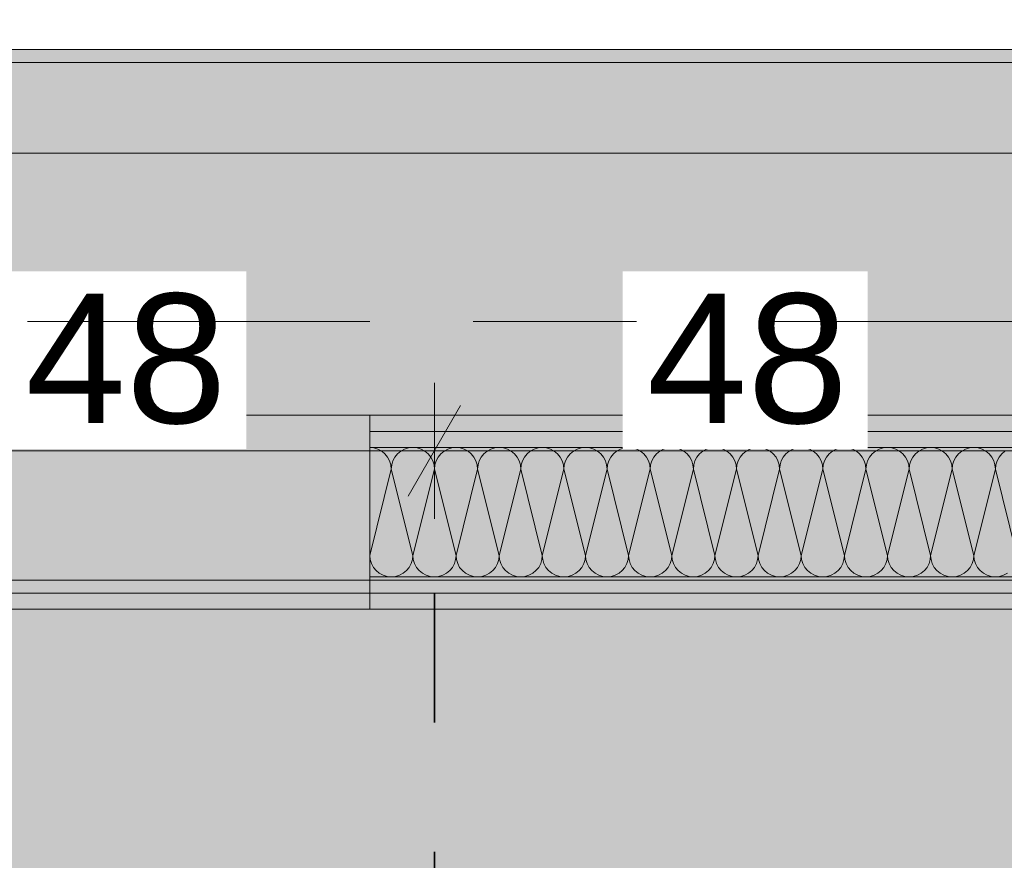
# Model space of a CAD drawing. Header units: metres. Extents: x -3.6 to 85.2, y -11 to 16.8.
# Tile 43 of 256: x 2.43 to 3.19, y 7.883 to 8.533. Entities that reach past the tile are written whole.
import ezdxf

# ---------------------------------------------------------------- set-up
doc = ezdxf.new("R2010")
doc.units = ezdxf.units.M
doc.header["$MEASUREMENT"] = 0
for name, pattern in [('Achse', [0.2, 0.1, -0.05, 0, -0.05]), ('Punktlinie weit', [0.06, 0.01, -0.05]), ('Strichlinie doppelt', [0.546806, 0.264583, -0.105833, 0.070556, -0.105833]), ('Wipeout_Contour', [1, 0, -1])]:
    doc.linetypes.add(name, pattern=pattern)
for name, color, linetype in [('154 - Bemaßung_ Beschriftung.Ausbau - Deckenspiegel', 7, 'Continuous'), ('451 - Universal.Achsen Raster', 7, 'Continuous'), ('608 - Struktur.Träger', 7, 'Continuous'), ('Neubau_606 - Struktur.Wand Innen Ausbau', 7, 'Continuous'), ('Neubau_651 - Abdeckung.Decke abgehängt_ bekleidet', 7, 'Continuous'), ('Neubau_653 - Abdeckung.TB Verkofferung', 7, 'Continuous')]:
    doc.layers.add(name, color=color, linetype=linetype)
doc.styles.add('ERSTELLTER_STIL_2', font='txt')
doc.dimstyles.new('ERSTELLTER_STIL__1', dxfattribs={"dimtxt": 0.1, "dimasz": 0.0532, "dimexe": 0.18, "dimexo": 0.0625, "dimgap": 0, "dimtad": 1, "dimtih": 1, "dimtoh": 1, "dimzin": 0, "dimdsep": 46, "dimtxsty": 'ERSTELLTER_STIL_2', "dimblk": 'ARROWHEAD_2', "dimblk1": 'ARROWHEAD_2', "dimblk2": 'ARROWHEAD_2', "dimcen": 0.09, "dimse1": 1, "dimse2": 1, "dimclrd": 7, "dimclre": 7, "dimclrt": 7, "dimazin": 0, "dimtfac": 1, "dimtdec": 4, "dimtmove": 0, "dimatfit": 3, "dimfxl": 1, "dimtolj": 1, "dimtzin": 0, "dimarcsym": 0})
pattern_1 = [(45, (0, 0), (-0.01767767, 0.01767767), [0, -0.025])]

# ---------------------------------------------------------------- blocks, each defined once
blk = doc.blocks.new('*X34')
at = {"layer": 'Neubau_606 - Struktur.Wand Innen Ausbau', "color": 7, "linetype": 'Continuous', "lineweight": 5}
for p, q in [((2.7, 8.20248), (2.69999, 8.20248)), ((2.70325, 8.20216), (2.7, 8.20248)), ((2.70638, 8.20121), (2.70325, 8.20216)), ((2.70926, 8.19967), (2.70638, 8.20121)), ((2.71179, 8.1976), (2.70926, 8.19967)), ((2.72407, 8.19967), (2.72155, 8.1976)), ((2.72696, 8.20121), (2.72407, 8.19967)), ((2.73008, 8.20216), (2.72696, 8.20121)), ((2.73333, 8.20248), (2.73008, 8.20216)), ((2.73658, 8.20216), (2.73333, 8.20248)), ((2.73971, 8.20121), (2.73658, 8.20216)), ((2.74259, 8.19967), (2.73971, 8.20121)), ((2.74512, 8.1976), (2.74259, 8.19967)), ((2.75741, 8.19967), (2.75488, 8.1976)), ((2.76029, 8.20121), (2.75741, 8.19967)), ((2.76342, 8.20216), (2.76029, 8.20121)), ((2.76667, 8.20248), (2.76342, 8.20216)), ((2.76992, 8.20216), (2.76667, 8.20248)), ((2.77304, 8.20121), (2.76992, 8.20216)), ((2.77593, 8.19967), (2.77304, 8.20121)), ((2.77845, 8.1976), (2.77593, 8.19967)), ((2.79074, 8.19967), (2.78821, 8.1976)), ((2.79362, 8.20121), (2.79074, 8.19967)), ((2.79675, 8.20216), (2.79362, 8.20121)), ((2.8, 8.20248), (2.79675, 8.20216)), ((2.80325, 8.20216), (2.8, 8.20248)), ((2.80638, 8.20121), (2.80325, 8.20216)), ((2.80926, 8.19967), (2.80638, 8.20121)), ((2.81179, 8.1976), (2.80926, 8.19967)), ((2.82407, 8.19967), (2.82155, 8.1976)), ((2.82696, 8.20121), (2.82407, 8.19967)), ((2.83008, 8.20216), (2.82696, 8.20121)), ((2.83333, 8.20248), (2.83008, 8.20216)), ((2.83658, 8.20216), (2.83333, 8.20248)), ((2.83971, 8.20121), (2.83658, 8.20216)), ((2.84259, 8.19967), (2.83971, 8.20121)), ((2.84512, 8.1976), (2.84259, 8.19967)), ((2.85741, 8.19967), (2.85488, 8.1976)), ((2.86029, 8.20121), (2.85741, 8.19967)), ((2.86342, 8.20216), (2.86029, 8.20121)), ((2.86667, 8.20248), (2.86342, 8.20216)), ((2.86992, 8.20216), (2.86667, 8.20248)), ((2.87304, 8.20121), (2.86992, 8.20216)), ((2.87593, 8.19967), (2.87304, 8.20121)), ((2.87845, 8.1976), (2.87593, 8.19967)), ((2.89074, 8.19967), (2.88821, 8.1976)), ((2.89362, 8.20121), (2.89074, 8.19967)), ((2.89675, 8.20216), (2.89362, 8.20121)), ((2.9, 8.20248), (2.89675, 8.20216)), ((2.90325, 8.20216), (2.9, 8.20248)), ((2.90638, 8.20121), (2.90325, 8.20216)), ((2.90926, 8.19967), (2.90638, 8.20121)), ((2.91179, 8.1976), (2.90926, 8.19967)), ((2.92407, 8.19967), (2.92155, 8.1976)), ((2.92696, 8.20121), (2.92407, 8.19967)), ((2.93008, 8.20216), (2.92696, 8.20121)), ((2.93333, 8.20248), (2.93008, 8.20216)), ((2.93658, 8.20216), (2.93333, 8.20248)), ((2.93971, 8.20121), (2.93658, 8.20216)), ((2.94259, 8.19967), (2.93971, 8.20121)), ((2.94512, 8.1976), (2.94259, 8.19967)), ((2.95741, 8.19967), (2.95488, 8.1976)), ((2.96029, 8.20121), (2.95741, 8.19967)), ((2.96342, 8.20216), (2.96029, 8.20121)), ((2.96667, 8.20248), (2.96342, 8.20216)), ((2.96992, 8.20216), (2.96667, 8.20248)), ((2.97304, 8.20121), (2.96992, 8.20216)), ((2.97593, 8.19967), (2.97304, 8.20121)), ((2.97845, 8.1976), (2.97593, 8.19967)), ((2.99074, 8.19967), (2.98821, 8.1976)), ((2.99362, 8.20121), (2.99074, 8.19967)), ((2.99675, 8.20216), (2.99362, 8.20121)), ((3, 8.20248), (2.99675, 8.20216)), ((3.00325, 8.20216), (3, 8.20248)), ((3.00638, 8.20121), (3.00325, 8.20216)), ((3.00926, 8.19967), (3.00638, 8.20121)), ((3.01179, 8.1976), (3.00926, 8.19967)), ((3.02407, 8.19967), (3.02155, 8.1976)), ((3.02696, 8.20121), (3.02407, 8.19967)), ((3.03008, 8.20216), (3.02696, 8.20121)), ((3.03333, 8.20248), (3.03008, 8.20216)), ((3.03658, 8.20216), (3.03333, 8.20248)), ((3.03971, 8.20121), (3.03658, 8.20216)), ((3.04259, 8.19967), (3.03971, 8.20121)), ((3.04512, 8.1976), (3.04259, 8.19967)), ((3.05741, 8.19967), (3.05488, 8.1976)), ((3.06029, 8.20121), (3.05741, 8.19967)), ((3.06342, 8.20216), (3.06029, 8.20121)), ((3.06667, 8.20248), (3.06342, 8.20216)), ((3.06992, 8.20216), (3.06667, 8.20248)), ((3.07304, 8.20121), (3.06992, 8.20216)), ((3.07593, 8.19967), (3.07304, 8.20121)), ((3.07845, 8.1976), (3.07593, 8.19967)), ((3.09074, 8.19967), (3.08821, 8.1976)), ((3.09362, 8.20121), (3.09074, 8.19967)), ((3.09675, 8.20216), (3.09362, 8.20121)), ((3.1, 8.20248), (3.09675, 8.20216)), ((3.10325, 8.20216), (3.1, 8.20248)), ((3.10638, 8.20121), (3.10325, 8.20216)), ((3.10926, 8.19967), (3.10638, 8.20121)), ((3.11179, 8.1976), (3.10926, 8.19967)), ((3.12407, 8.19967), (3.12155, 8.1976)), ((3.12696, 8.20121), (3.12407, 8.19967)), ((3.13008, 8.20216), (3.12696, 8.20121)), ((3.13333, 8.20248), (3.13008, 8.20216)), ((3.13658, 8.20216), (3.13333, 8.20248)), ((3.13971, 8.20121), (3.13658, 8.20216)), ((3.14259, 8.19967), (3.13971, 8.20121)), ((3.14512, 8.1976), (3.14259, 8.19967)), ((3.15741, 8.19967), (3.15488, 8.1976)), ((3.16029, 8.20121), (3.15741, 8.19967)), ((3.16342, 8.20216), (3.16029, 8.20121)), ((3.16667, 8.20248), (3.16342, 8.20216)), ((3.16992, 8.20216), (3.16667, 8.20248)), ((3.17304, 8.20121), (3.16992, 8.20216)), ((3.17593, 8.19967), (3.17304, 8.20121)), ((3.17845, 8.1976), (3.17593, 8.19967)), ((3.19074, 8.19967), (3.18821, 8.1976)), ((2.71386, 8.19508), (2.71179, 8.1976)), ((2.7154, 8.19219), (2.71386, 8.19508)), ((2.71635, 8.18907), (2.7154, 8.19219)), ((2.71794, 8.19219), (2.71699, 8.18907)), ((2.71948, 8.19508), (2.71794, 8.19219)), ((2.72155, 8.1976), (2.71948, 8.19508)), ((2.74719, 8.19508), (2.74512, 8.1976)), ((2.74873, 8.19219), (2.74719, 8.19508)), ((2.74968, 8.18907), (2.74873, 8.19219)), ((2.75127, 8.19219), (2.75032, 8.18907)), ((2.75281, 8.19508), (2.75127, 8.19219)), ((2.75488, 8.1976), (2.75281, 8.19508)), ((2.78052, 8.19508), (2.77845, 8.1976)), ((2.78206, 8.19219), (2.78052, 8.19508)), ((2.78301, 8.18907), (2.78206, 8.19219)), ((2.7846, 8.19219), (2.78365, 8.18907)), ((2.78614, 8.19508), (2.7846, 8.19219)), ((2.78821, 8.1976), (2.78614, 8.19508)), ((2.81386, 8.19508), (2.81179, 8.1976)), ((2.8154, 8.19219), (2.81386, 8.19508)), ((2.81635, 8.18907), (2.8154, 8.19219)), ((2.81794, 8.19219), (2.81699, 8.18907)), ((2.81948, 8.19508), (2.81794, 8.19219)), ((2.82155, 8.1976), (2.81948, 8.19508)), ((2.84719, 8.19508), (2.84512, 8.1976)), ((2.84873, 8.19219), (2.84719, 8.19508)), ((2.84968, 8.18907), (2.84873, 8.19219)), ((2.85127, 8.19219), (2.85032, 8.18907)), ((2.85281, 8.19508), (2.85127, 8.19219)), ((2.85488, 8.1976), (2.85281, 8.19508)), ((2.88052, 8.19508), (2.87845, 8.1976)), ((2.88206, 8.19219), (2.88052, 8.19508)), ((2.88301, 8.18907), (2.88206, 8.19219)), ((2.8846, 8.19219), (2.88365, 8.18907)), ((2.88614, 8.19508), (2.8846, 8.19219)), ((2.88821, 8.1976), (2.88614, 8.19508)), ((2.91386, 8.19508), (2.91179, 8.1976)), ((2.9154, 8.19219), (2.91386, 8.19508)), ((2.91635, 8.18907), (2.9154, 8.19219)), ((2.91794, 8.19219), (2.91699, 8.18907)), ((2.91948, 8.19508), (2.91794, 8.19219)), ((2.92155, 8.1976), (2.91948, 8.19508)), ((2.94719, 8.19508), (2.94512, 8.1976)), ((2.94873, 8.19219), (2.94719, 8.19508)), ((2.94968, 8.18907), (2.94873, 8.19219)), ((2.95127, 8.19219), (2.95032, 8.18907)), ((2.95281, 8.19508), (2.95127, 8.19219)), ((2.95488, 8.1976), (2.95281, 8.19508)), ((2.98052, 8.19508), (2.97845, 8.1976)), ((2.98206, 8.19219), (2.98052, 8.19508)), ((2.98301, 8.18907), (2.98206, 8.19219)), ((2.9846, 8.19219), (2.98365, 8.18907)), ((2.98614, 8.19508), (2.9846, 8.19219)), ((2.98821, 8.1976), (2.98614, 8.19508)), ((3.01386, 8.19508), (3.01179, 8.1976)), ((3.0154, 8.19219), (3.01386, 8.19508)), ((3.01635, 8.18907), (3.0154, 8.19219)), ((3.01794, 8.19219), (3.01699, 8.18907)), ((3.01948, 8.19508), (3.01794, 8.19219)), ((3.02155, 8.1976), (3.01948, 8.19508)), ((3.04719, 8.19508), (3.04512, 8.1976)), ((3.04873, 8.19219), (3.04719, 8.19508)), ((3.04968, 8.18907), (3.04873, 8.19219)), ((3.05127, 8.19219), (3.05032, 8.18907)), ((3.05281, 8.19508), (3.05127, 8.19219)), ((3.05488, 8.1976), (3.05281, 8.19508)), ((3.08052, 8.19508), (3.07845, 8.1976)), ((3.08206, 8.19219), (3.08052, 8.19508)), ((3.08301, 8.18907), (3.08206, 8.19219)), ((3.0846, 8.19219), (3.08365, 8.18907)), ((3.08614, 8.19508), (3.0846, 8.19219)), ((3.08821, 8.1976), (3.08614, 8.19508)), ((3.11386, 8.19508), (3.11179, 8.1976)), ((3.1154, 8.19219), (3.11386, 8.19508)), ((3.11635, 8.18907), (3.1154, 8.19219)), ((3.11794, 8.19219), (3.11699, 8.18907)), ((3.11948, 8.19508), (3.11794, 8.19219)), ((3.12155, 8.1976), (3.11948, 8.19508)), ((3.14719, 8.19508), (3.14512, 8.1976)), ((3.14873, 8.19219), (3.14719, 8.19508)), ((3.14968, 8.18907), (3.14873, 8.19219)), ((3.15127, 8.19219), (3.15032, 8.18907)), ((3.15281, 8.19508), (3.15127, 8.19219)), ((3.15488, 8.1976), (3.15281, 8.19508)), ((3.18052, 8.19508), (3.17845, 8.1976)), ((3.18206, 8.19219), (3.18052, 8.19508)), ((3.18301, 8.18907), (3.18206, 8.19219)), ((3.1846, 8.19219), (3.18365, 8.18907)), ((3.18614, 8.19508), (3.1846, 8.19219)), ((3.18821, 8.1976), (3.18614, 8.19508)), ((2.7, 8.11915), (2.71667, 8.18582)), ((2.71667, 8.18582), (2.71635, 8.18907)), ((2.71699, 8.18907), (2.71667, 8.18582)), ((2.73333, 8.11915), (2.71667, 8.18582)), ((2.73333, 8.11915), (2.75, 8.18582)), ((2.75, 8.18582), (2.74968, 8.18907)), ((2.75032, 8.18907), (2.75, 8.18582)), ((2.76667, 8.11915), (2.75, 8.18582)), ((2.76667, 8.11915), (2.78333, 8.18582)), ((2.78333, 8.18582), (2.78301, 8.18907)), ((2.78365, 8.18907), (2.78333, 8.18582)), ((2.8, 8.11915), (2.78333, 8.18582)), ((2.8, 8.11915), (2.81667, 8.18582)), ((2.81667, 8.18582), (2.81635, 8.18907)), ((2.81699, 8.18907), (2.81667, 8.18582)), ((2.83333, 8.11915), (2.81667, 8.18582)), ((2.83333, 8.11915), (2.85, 8.18582)), ((2.85, 8.18582), (2.84968, 8.18907)), ((2.85032, 8.18907), (2.85, 8.18582)), ((2.86667, 8.11915), (2.85, 8.18582)), ((2.86667, 8.11915), (2.88333, 8.18582)), ((2.88333, 8.18582), (2.88301, 8.18907)), ((2.88365, 8.18907), (2.88333, 8.18582)), ((2.9, 8.11915), (2.88333, 8.18582)), ((2.9, 8.11915), (2.91667, 8.18582)), ((2.91667, 8.18582), (2.91635, 8.18907)), ((2.91699, 8.18907), (2.91667, 8.18582)), ((2.93333, 8.11915), (2.91667, 8.18582)), ((2.93333, 8.11915), (2.95, 8.18582)), ((2.95, 8.18582), (2.94968, 8.18907)), ((2.95032, 8.18907), (2.95, 8.18582)), ((2.96667, 8.11915), (2.95, 8.18582)), ((2.96667, 8.11915), (2.98333, 8.18582)), ((2.98333, 8.18582), (2.98301, 8.18907)), ((2.98365, 8.18907), (2.98333, 8.18582)), ((3, 8.11915), (2.98333, 8.18582)), ((3, 8.11915), (3.01667, 8.18582)), ((3.01667, 8.18582), (3.01635, 8.18907)), ((3.01699, 8.18907), (3.01667, 8.18582)), ((3.03333, 8.11915), (3.01667, 8.18582)), ((3.03333, 8.11915), (3.05, 8.18582)), ((3.05, 8.18582), (3.04968, 8.18907)), ((3.05032, 8.18907), (3.05, 8.18582)), ((3.06667, 8.11915), (3.05, 8.18582)), ((3.06667, 8.11915), (3.08333, 8.18582)), ((3.08333, 8.18582), (3.08301, 8.18907)), ((3.08365, 8.18907), (3.08333, 8.18582)), ((3.1, 8.11915), (3.08333, 8.18582)), ((3.1, 8.11915), (3.11667, 8.18582)), ((3.11667, 8.18582), (3.11635, 8.18907)), ((3.11699, 8.18907), (3.11667, 8.18582)), ((3.13333, 8.11915), (3.11667, 8.18582)), ((3.13333, 8.11915), (3.15, 8.18582)), ((3.15, 8.18582), (3.14968, 8.18907)), ((3.15032, 8.18907), (3.15, 8.18582)), ((3.16667, 8.11915), (3.15, 8.18582)), ((3.16667, 8.11915), (3.18333, 8.18582)), ((3.18333, 8.18582), (3.18301, 8.18907)), ((3.18365, 8.18907), (3.18333, 8.18582)), ((3.2, 8.11915), (3.18333, 8.18582)), ((2.7, 8.11915), (2.69999, 8.11919)), ((2.69999, 8.11904), (2.7, 8.11915)), ((2.7, 8.11915), (2.70032, 8.1159)), ((2.73301, 8.1159), (2.73333, 8.11915)), ((2.73333, 8.11915), (2.73365, 8.1159)), ((2.76635, 8.1159), (2.76667, 8.11915)), ((2.76667, 8.11915), (2.76699, 8.1159)), ((2.79968, 8.1159), (2.8, 8.11915)), ((2.8, 8.11915), (2.80032, 8.1159)), ((2.83301, 8.1159), (2.83333, 8.11915)), ((2.83333, 8.11915), (2.83365, 8.1159)), ((2.86635, 8.1159), (2.86667, 8.11915)), ((2.86667, 8.11915), (2.86699, 8.1159)), ((2.89968, 8.1159), (2.9, 8.11915)), ((2.9, 8.11915), (2.90032, 8.1159)), ((2.93301, 8.1159), (2.93333, 8.11915)), ((2.93333, 8.11915), (2.93365, 8.1159)), ((2.96635, 8.1159), (2.96667, 8.11915)), ((2.96667, 8.11915), (2.96699, 8.1159)), ((2.99968, 8.1159), (3, 8.11915)), ((3, 8.11915), (3.00032, 8.1159)), ((3.03301, 8.1159), (3.03333, 8.11915)), ((3.03333, 8.11915), (3.03365, 8.1159)), ((3.06635, 8.1159), (3.06667, 8.11915)), ((3.06667, 8.11915), (3.06699, 8.1159)), ((3.09968, 8.1159), (3.1, 8.11915)), ((3.1, 8.11915), (3.10032, 8.1159)), ((3.13301, 8.1159), (3.13333, 8.11915)), ((3.13333, 8.11915), (3.13365, 8.1159)), ((3.16635, 8.1159), (3.16667, 8.11915)), ((3.16667, 8.11915), (3.16699, 8.1159)), ((2.70032, 8.1159), (2.70127, 8.11277)), ((2.70127, 8.11277), (2.70281, 8.10989)), ((2.70281, 8.10989), (2.70488, 8.10736)), ((2.72845, 8.10736), (2.73052, 8.10989)), ((2.73052, 8.10989), (2.73206, 8.11277)), ((2.73206, 8.11277), (2.73301, 8.1159)), ((2.73365, 8.1159), (2.7346, 8.11277)), ((2.7346, 8.11277), (2.73614, 8.10989)), ((2.73614, 8.10989), (2.73821, 8.10736)), ((2.76179, 8.10736), (2.76386, 8.10989)), ((2.76386, 8.10989), (2.7654, 8.11277)), ((2.7654, 8.11277), (2.76635, 8.1159)), ((2.76699, 8.1159), (2.76794, 8.11277)), ((2.76794, 8.11277), (2.76948, 8.10989)), ((2.76948, 8.10989), (2.77155, 8.10736)), ((2.79512, 8.10736), (2.79719, 8.10989)), ((2.79719, 8.10989), (2.79873, 8.11277)), ((2.79873, 8.11277), (2.79968, 8.1159)), ((2.80032, 8.1159), (2.80127, 8.11277)), ((2.80127, 8.11277), (2.80281, 8.10989)), ((2.80281, 8.10989), (2.80488, 8.10736)), ((2.82845, 8.10736), (2.83052, 8.10989)), ((2.83052, 8.10989), (2.83206, 8.11277)), ((2.83206, 8.11277), (2.83301, 8.1159)), ((2.83365, 8.1159), (2.8346, 8.11277)), ((2.8346, 8.11277), (2.83614, 8.10989)), ((2.83614, 8.10989), (2.83821, 8.10736)), ((2.86179, 8.10736), (2.86386, 8.10989)), ((2.86386, 8.10989), (2.8654, 8.11277)), ((2.8654, 8.11277), (2.86635, 8.1159)), ((2.86699, 8.1159), (2.86794, 8.11277)), ((2.86794, 8.11277), (2.86948, 8.10989)), ((2.86948, 8.10989), (2.87155, 8.10736)), ((2.89512, 8.10736), (2.89719, 8.10989)), ((2.89719, 8.10989), (2.89873, 8.11277)), ((2.89873, 8.11277), (2.89968, 8.1159)), ((2.90032, 8.1159), (2.90127, 8.11277)), ((2.90127, 8.11277), (2.90281, 8.10989)), ((2.90281, 8.10989), (2.90488, 8.10736)), ((2.92845, 8.10736), (2.93052, 8.10989)), ((2.93052, 8.10989), (2.93206, 8.11277)), ((2.93206, 8.11277), (2.93301, 8.1159)), ((2.93365, 8.1159), (2.9346, 8.11277)), ((2.9346, 8.11277), (2.93614, 8.10989)), ((2.93614, 8.10989), (2.93821, 8.10736)), ((2.96179, 8.10736), (2.96386, 8.10989)), ((2.96386, 8.10989), (2.9654, 8.11277)), ((2.9654, 8.11277), (2.96635, 8.1159)), ((2.96699, 8.1159), (2.96794, 8.11277)), ((2.96794, 8.11277), (2.96948, 8.10989)), ((2.96948, 8.10989), (2.97155, 8.10736)), ((2.99512, 8.10736), (2.99719, 8.10989)), ((2.99719, 8.10989), (2.99873, 8.11277)), ((2.99873, 8.11277), (2.99968, 8.1159)), ((3.00032, 8.1159), (3.00127, 8.11277)), ((3.00127, 8.11277), (3.00281, 8.10989)), ((3.00281, 8.10989), (3.00488, 8.10736)), ((3.02845, 8.10736), (3.03052, 8.10989)), ((3.03052, 8.10989), (3.03206, 8.11277)), ((3.03206, 8.11277), (3.03301, 8.1159)), ((3.03365, 8.1159), (3.0346, 8.11277)), ((3.0346, 8.11277), (3.03614, 8.10989)), ((3.03614, 8.10989), (3.03821, 8.10736)), ((3.06179, 8.10736), (3.06386, 8.10989)), ((3.06386, 8.10989), (3.0654, 8.11277)), ((3.0654, 8.11277), (3.06635, 8.1159)), ((3.06699, 8.1159), (3.06794, 8.11277)), ((3.06794, 8.11277), (3.06948, 8.10989)), ((3.06948, 8.10989), (3.07155, 8.10736)), ((3.09512, 8.10736), (3.09719, 8.10989)), ((3.09719, 8.10989), (3.09873, 8.11277)), ((3.09873, 8.11277), (3.09968, 8.1159)), ((3.10032, 8.1159), (3.10127, 8.11277)), ((3.10127, 8.11277), (3.10281, 8.10989)), ((3.10281, 8.10989), (3.10488, 8.10736)), ((3.12845, 8.10736), (3.13052, 8.10989)), ((3.13052, 8.10989), (3.13206, 8.11277)), ((3.13206, 8.11277), (3.13301, 8.1159)), ((3.13365, 8.1159), (3.1346, 8.11277)), ((3.1346, 8.11277), (3.13614, 8.10989)), ((3.13614, 8.10989), (3.13821, 8.10736)), ((3.16179, 8.10736), (3.16386, 8.10989)), ((3.16386, 8.10989), (3.1654, 8.11277)), ((3.1654, 8.11277), (3.16635, 8.1159)), ((3.16699, 8.1159), (3.16794, 8.11277)), ((3.16794, 8.11277), (3.16948, 8.10989)), ((3.16948, 8.10989), (3.17155, 8.10736)), ((2.70488, 8.10736), (2.70741, 8.10529)), ((2.70741, 8.10529), (2.71029, 8.10375)), ((2.71029, 8.10375), (2.71342, 8.1028)), ((2.71342, 8.1028), (2.71667, 8.10248)), ((2.71667, 8.10248), (2.71992, 8.1028)), ((2.71992, 8.1028), (2.72304, 8.10375)), ((2.72304, 8.10375), (2.72593, 8.10529)), ((2.72593, 8.10529), (2.72845, 8.10736)), ((2.73821, 8.10736), (2.74074, 8.10529)), ((2.74074, 8.10529), (2.74362, 8.10375)), ((2.74362, 8.10375), (2.74675, 8.1028)), ((2.74675, 8.1028), (2.75, 8.10248)), ((2.75, 8.10248), (2.75325, 8.1028)), ((2.75325, 8.1028), (2.75638, 8.10375)), ((2.75638, 8.10375), (2.75926, 8.10529)), ((2.75926, 8.10529), (2.76179, 8.10736)), ((2.77155, 8.10736), (2.77407, 8.10529)), ((2.77407, 8.10529), (2.77696, 8.10375)), ((2.77696, 8.10375), (2.78008, 8.1028)), ((2.78008, 8.1028), (2.78333, 8.10248)), ((2.78333, 8.10248), (2.78658, 8.1028)), ((2.78658, 8.1028), (2.78971, 8.10375)), ((2.78971, 8.10375), (2.79259, 8.10529)), ((2.79259, 8.10529), (2.79512, 8.10736)), ((2.80488, 8.10736), (2.80741, 8.10529)), ((2.80741, 8.10529), (2.81029, 8.10375)), ((2.81029, 8.10375), (2.81342, 8.1028)), ((2.81342, 8.1028), (2.81667, 8.10248)), ((2.81667, 8.10248), (2.81992, 8.1028)), ((2.81992, 8.1028), (2.82304, 8.10375)), ((2.82304, 8.10375), (2.82593, 8.10529)), ((2.82593, 8.10529), (2.82845, 8.10736)), ((2.83821, 8.10736), (2.84074, 8.10529)), ((2.84074, 8.10529), (2.84362, 8.10375)), ((2.84362, 8.10375), (2.84675, 8.1028)), ((2.84675, 8.1028), (2.85, 8.10248)), ((2.85, 8.10248), (2.85325, 8.1028)), ((2.85325, 8.1028), (2.85638, 8.10375)), ((2.85638, 8.10375), (2.85926, 8.10529)), ((2.85926, 8.10529), (2.86179, 8.10736)), ((2.87155, 8.10736), (2.87407, 8.10529)), ((2.87407, 8.10529), (2.87696, 8.10375)), ((2.87696, 8.10375), (2.88008, 8.1028)), ((2.88008, 8.1028), (2.88333, 8.10248)), ((2.88333, 8.10248), (2.88658, 8.1028)), ((2.88658, 8.1028), (2.88971, 8.10375)), ((2.88971, 8.10375), (2.89259, 8.10529)), ((2.89259, 8.10529), (2.89512, 8.10736)), ((2.90488, 8.10736), (2.90741, 8.10529)), ((2.90741, 8.10529), (2.91029, 8.10375)), ((2.91029, 8.10375), (2.91342, 8.1028)), ((2.91342, 8.1028), (2.91667, 8.10248)), ((2.91667, 8.10248), (2.91992, 8.1028)), ((2.91992, 8.1028), (2.92304, 8.10375)), ((2.92304, 8.10375), (2.92593, 8.10529)), ((2.92593, 8.10529), (2.92845, 8.10736)), ((2.93821, 8.10736), (2.94074, 8.10529)), ((2.94074, 8.10529), (2.94362, 8.10375)), ((2.94362, 8.10375), (2.94675, 8.1028)), ((2.94675, 8.1028), (2.95, 8.10248)), ((2.95, 8.10248), (2.95325, 8.1028)), ((2.95325, 8.1028), (2.95638, 8.10375)), ((2.95638, 8.10375), (2.95926, 8.10529)), ((2.95926, 8.10529), (2.96179, 8.10736)), ((2.97155, 8.10736), (2.97407, 8.10529)), ((2.97407, 8.10529), (2.97696, 8.10375)), ((2.97696, 8.10375), (2.98008, 8.1028)), ((2.98008, 8.1028), (2.98333, 8.10248)), ((2.98333, 8.10248), (2.98658, 8.1028)), ((2.98658, 8.1028), (2.98971, 8.10375)), ((2.98971, 8.10375), (2.99259, 8.10529)), ((2.99259, 8.10529), (2.99512, 8.10736)), ((3.00488, 8.10736), (3.00741, 8.10529)), ((3.00741, 8.10529), (3.01029, 8.10375)), ((3.01029, 8.10375), (3.01342, 8.1028)), ((3.01342, 8.1028), (3.01667, 8.10248)), ((3.01667, 8.10248), (3.01992, 8.1028)), ((3.01992, 8.1028), (3.02304, 8.10375)), ((3.02304, 8.10375), (3.02593, 8.10529)), ((3.02593, 8.10529), (3.02845, 8.10736)), ((3.03821, 8.10736), (3.04074, 8.10529)), ((3.04074, 8.10529), (3.04362, 8.10375)), ((3.04362, 8.10375), (3.04675, 8.1028)), ((3.04675, 8.1028), (3.05, 8.10248)), ((3.05, 8.10248), (3.05325, 8.1028)), ((3.05325, 8.1028), (3.05638, 8.10375)), ((3.05638, 8.10375), (3.05926, 8.10529)), ((3.05926, 8.10529), (3.06179, 8.10736)), ((3.07155, 8.10736), (3.07407, 8.10529)), ((3.07407, 8.10529), (3.07696, 8.10375)), ((3.07696, 8.10375), (3.08008, 8.1028)), ((3.08008, 8.1028), (3.08333, 8.10248)), ((3.08333, 8.10248), (3.08658, 8.1028)), ((3.08658, 8.1028), (3.08971, 8.10375)), ((3.08971, 8.10375), (3.09259, 8.10529)), ((3.09259, 8.10529), (3.09512, 8.10736)), ((3.10488, 8.10736), (3.10741, 8.10529)), ((3.10741, 8.10529), (3.11029, 8.10375)), ((3.11029, 8.10375), (3.11342, 8.1028)), ((3.11342, 8.1028), (3.11667, 8.10248)), ((3.11667, 8.10248), (3.11992, 8.1028)), ((3.11992, 8.1028), (3.12304, 8.10375)), ((3.12304, 8.10375), (3.12593, 8.10529)), ((3.12593, 8.10529), (3.12845, 8.10736)), ((3.13821, 8.10736), (3.14074, 8.10529)), ((3.14074, 8.10529), (3.14362, 8.10375)), ((3.14362, 8.10375), (3.14675, 8.1028)), ((3.14675, 8.1028), (3.15, 8.10248)), ((3.15, 8.10248), (3.15325, 8.1028)), ((3.15325, 8.1028), (3.15638, 8.10375)), ((3.15638, 8.10375), (3.15926, 8.10529)), ((3.15926, 8.10529), (3.16179, 8.10736)), ((3.17155, 8.10736), (3.17407, 8.10529)), ((3.17407, 8.10529), (3.17696, 8.10375)), ((3.17696, 8.10375), (3.18008, 8.1028)), ((3.18008, 8.1028), (3.18333, 8.10248)), ((3.18333, 8.10248), (3.18658, 8.1028)), ((3.18658, 8.1028), (3.18971, 8.10375)), ((3.18971, 8.10375), (3.19259, 8.10529))]:
    blk.add_line(p, q, dxfattribs=at)
blk = doc.blocks.new('*D236')
at = {"layer": '154 - Bemaßung_ Beschriftung.Ausbau - Deckenspiegel', "color": 7, "linetype": 'Continuous', "lineweight": 5}
for p, q in [((2.27, 8.14748), (2.27, 8.25248)), ((2.29021, 8.23498), (2.24979, 8.16498)), ((2.77021, 8.23498), (2.72979, 8.16498)), ((2.27, 8.19998), (2.75, 8.19998))]:
    blk.add_line(p, q, dxfattribs=at)
at = {"color": 254, "linetype": 'Wipeout_Contour', "lineweight": 0, "ltscale": 34.619442}
blk.add_wipeout([(2.41536, 8.20123), (2.60464, 8.20123), (2.60464, 8.33873), (2.41536, 8.33873)], dxfattribs=at).dxf.layer = '154 - Bemaßung_ Beschriftung.Ausbau - Deckenspiegel'
at = {"layer": '154 - Bemaßung_ Beschriftung.Ausbau - Deckenspiegel', "color": 7, "lineweight": 5, "insert": (2.43411, 8.21998), "char_height": 0.1, "attachment_point": 7, "style": 'ERSTELLTER_STIL_2'}
blk.add_mtext('\\A1;{\\pql;\\fArial|b0|i0|c0|p38;48}', dxfattribs=at)
blk = doc.blocks.new('ARROWHEAD_2')
at = {"color": 0, "linetype": 'Continuous', "lineweight": 0}
for p, q in [((-0.378, -0.655), (0.378, 0.655)), ((0, 0), (-1, 0))]:
    blk.add_line(p, q, dxfattribs=at)
blk = doc.blocks.new('*D237')
at = {"layer": '154 - Bemaßung_ Beschriftung.Ausbau - Deckenspiegel', "color": 7, "linetype": 'Continuous', "lineweight": 5}
for p, q in [((2.75, 8.14748), (2.75, 8.25248)), ((2.77021, 8.23498), (2.72979, 8.16498)), ((3.25021, 8.23498), (3.20979, 8.16498)), ((2.27, 8.19998), (2.75, 8.19998)), ((2.75, 8.19998), (3.23, 8.19998))]:
    blk.add_line(p, q, dxfattribs=at)
at = {"color": 254, "linetype": 'Wipeout_Contour', "lineweight": 0, "ltscale": 35.22261}
blk.add_wipeout([(2.89536, 8.20123), (3.08464, 8.20123), (3.08464, 8.33873), (2.89536, 8.33873)], dxfattribs=at).dxf.layer = '154 - Bemaßung_ Beschriftung.Ausbau - Deckenspiegel'
at = {"layer": '154 - Bemaßung_ Beschriftung.Ausbau - Deckenspiegel', "color": 7, "lineweight": 5, "insert": (2.91411, 8.21998), "char_height": 0.1, "attachment_point": 7, "style": 'ERSTELLTER_STIL_2'}
blk.add_mtext('\\A1;{\\pql;\\fArial|b0|i0|c0|p38;48}', dxfattribs=at)
blk = doc.blocks.new('*D238')
at = {"layer": '154 - Bemaßung_ Beschriftung.Ausbau - Deckenspiegel', "color": 7, "linetype": 'Continuous', "lineweight": 5}
for p, q in [((3.23, 8.14748), (3.23, 8.25248)), ((3.25021, 8.23498), (3.20979, 8.16498)), ((3.60021, 8.23498), (3.55979, 8.16498)), ((2.75, 8.19998), (3.23, 8.19998)), ((3.23, 8.19998), (3.58, 8.19998))]:
    blk.add_line(p, q, dxfattribs=at)
at = {"color": 254, "linetype": 'Wipeout_Contour', "lineweight": 0, "ltscale": 35.819086}
blk.add_wipeout([(3.31036, 8.20123), (3.49964, 8.20123), (3.49964, 8.33873), (3.31036, 8.33873)], dxfattribs=at).dxf.layer = '154 - Bemaßung_ Beschriftung.Ausbau - Deckenspiegel'
at = {"layer": '154 - Bemaßung_ Beschriftung.Ausbau - Deckenspiegel', "color": 7, "lineweight": 5, "insert": (3.32911, 8.21998), "char_height": 0.1, "attachment_point": 7, "style": 'ERSTELLTER_STIL_2'}
blk.add_mtext('\\A1;{\\pql;\\fArial|b0|i0|c0|p38;35}', dxfattribs=at)
blk = doc.blocks.new('*D433')
at = {"layer": '154 - Bemaßung_ Beschriftung.Ausbau - Deckenspiegel', "color": 7, "linetype": 'Continuous', "lineweight": 5}
for p, q in [((0.235, 8.37748), (0.235, 8.48248)), ((7.88999, 8.37748), (7.88999, 8.48248)), ((0.25521, 8.46498), (0.21479, 8.39498)), ((7.86978, 8.39498), (7.9102, 8.46498)), ((0.20077, 8.42998), (0.235, 8.42998)), ((0.235, 8.42998), (7.88999, 8.42998)), ((7.88999, 8.42998), (7.92422, 8.42998))]:
    blk.add_line(p, q, dxfattribs=at)
at = {"color": 254, "linetype": 'Wipeout_Contour', "lineweight": 0, "ltscale": 37.722123}
blk.add_wipeout([(3.88567, 8.43123), (4.23932, 8.43123), (4.23932, 8.56873), (3.88567, 8.56873)], dxfattribs=at).dxf.layer = '154 - Bemaßung_ Beschriftung.Ausbau - Deckenspiegel'
at = {"layer": '154 - Bemaßung_ Beschriftung.Ausbau - Deckenspiegel', "color": 7, "lineweight": 5, "insert": (3.90442, 8.43058), "char_height": 0.1, "attachment_point": 7, "style": 'ERSTELLTER_STIL_2'}
blk.add_mtext('\\A1;{\\pql;\\fArial|b0|i0|c0|p38;7,65\\fArial|b0|i0|c0|p38;\\A1{\\H.66x;\\S5^  ;}}', dxfattribs=at)

msp = doc.modelspace()

# ---------------------------------------------------------------- hatches: boundary and pattern name
at = {"layer": '608 - Struktur.Träger', "linetype": 'Continuous', "lineweight": 0, "true_color": 0x000000}
h = msp.add_hatch(dxfattribs=at)
h.set_pattern_fill('Gips_0001', color=18, style=0, pattern_type=2)
h.set_pattern_definition(pattern_1)
h.paths.add_polyline_path([(0.68999, 8.50998), (0.68999, 8.49998), (7.56999, 8.49998), (7.56999, 8.50998)])
h = msp.add_hatch(dxfattribs=at)
h.set_pattern_fill('Beton__Stahlbeton_0001', color=18, style=0, pattern_type=2)
h.set_pattern_definition([(45, (0, 0), (-0.08485281, 0.08485281), []), (45, (-0.04243, 0.04243), (-0.08485281, 0.08485281), [0.09, -0.03])])
h.paths.add_polyline_path([(0.68999, 8.49998), (0.37999, 8.49998), (0.37999, 8.09998), (0.68999, 8.09998), (7.56999, 8.09998), (7.88999, 8.09998), (11.16999, 8.09998), (11.48999, 8.09998), (14.76999, 8.09998), (15.08999, 8.09998), (18.36999, 8.09998), (18.68999, 8.09998), (25.56999, 8.09998), (25.88999, 8.09998), (29.25, 8.09998), (29.39, 8.09998), (32.76999, 8.09998), (33.08999, 8.09998), (36.46999, 8.09998), (36.58999, 8.09998), (39.96999, 8.09998), (40.28999, 8.09998), (47.16999, 8.09998), (47.48999, 8.09998), (50.76999, 8.09998), (51.08999, 8.09998), (54.36999, 8.09998), (54.68999, 8.09998), (61.56999, 8.09998), (61.87999, 8.09998), (61.87999, 8.49998), (61.56999, 8.49998), (58.195, 8.49998), (58.05, 8.49998), (54.68999, 8.49998), (54.36999, 8.49998), (51.08999, 8.49998), (50.76999, 8.49998), (47.48999, 8.49998), (47.16999, 8.49998), (40.28999, 8.49998), (39.96999, 8.49998), (36.58999, 8.49998), (36.46999, 8.49998), (33.08999, 8.49998), (32.76999, 8.49998), (29.39, 8.49998), (29.25, 8.49998), (25.88999, 8.49998), (25.56999, 8.49998), (22.19996, 8.49998), (22.04996, 8.49998), (18.68999, 8.49998), (18.36999, 8.49998), (15.08999, 8.49998), (14.76999, 8.49998), (11.48999, 8.49998), (11.16999, 8.49998), (7.88999, 8.49998), (7.56999, 8.49998)])
h = msp.add_hatch(dxfattribs=at)
h.set_pattern_fill('Gips_0001', color=18, style=0, pattern_type=2)
h.set_pattern_definition(pattern_1)
h.paths.add_polyline_path([(0.68999, 8.09998), (0.68999, 8.08998), (7.56999, 8.08998), (7.56999, 8.09998)])
at = {"layer": 'Neubau_606 - Struktur.Wand Innen Ausbau', "linetype": 'Continuous', "lineweight": 0, "true_color": 0x000000}
h = msp.add_hatch(dxfattribs=at)
h.set_pattern_fill('Gips_0001', color=18, style=0, pattern_type=2)
h.set_pattern_definition(pattern_1)
h.paths.add_polyline_path([(2.69999, 8.22748), (2.69999, 8.21498), (5.40999, 8.21498), (5.40999, 8.22748)])
h = msp.add_hatch(dxfattribs=at)
h.set_pattern_fill('Gips_0001', color=18, style=0, pattern_type=2)
h.set_pattern_definition(pattern_1)
h.paths.add_polyline_path([(2.69999, 8.21498), (2.69999, 8.20248), (5.40999, 8.20248), (5.40999, 8.21498)])
h = msp.add_hatch(dxfattribs=at)
h.set_pattern_fill('Gips_0001', color=18, style=0, pattern_type=2)
h.set_pattern_definition(pattern_1)
h.paths.add_polyline_path([(2.69999, 8.10248), (2.69999, 8.08998), (5.40999, 8.08998), (5.40999, 8.10248)])
h = msp.add_hatch(dxfattribs=at)
h.set_pattern_fill('Gips_0001', color=18, style=0, pattern_type=2)
h.set_pattern_definition(pattern_1)
h.paths.add_polyline_path([(2.69999, 8.08998), (2.69999, 8.07748), (5.40999, 8.07748), (5.40999, 8.08998)])
at = {"layer": 'Neubau_651 - Abdeckung.Decke abgehängt_ bekleidet', "linetype": 'Continuous', "lineweight": 13, "true_color": 0xffbfbf}
h = msp.add_hatch(dxfattribs=at)
h.set_pattern_fill('sechseckig_0001', color=254, style=0, pattern_type=2)
h.set_pattern_definition([(90, (0, 0), (-0.1299038, 0), [0.075, -0.15]), (90, (-0.06495, 0.1125), (-0.1299038, 0), [0.075, -0.15]), (150, (5e-18, 0.075), (0.0649519, 0.1125), [0.075, -0.15]), (150, (-0.1299, 0.075), (0.0649519, 0.1125), [0.075, -0.15]), (210, (0, 0), (-0.0649519, 0.1125), [0.075, -0.15]), (210, (-0.1299, 8e-18), (-0.0649519, 0.1125), [0.075, -0.15])])
h.paths.add_polyline_path([(0.235, 6.00998), (7.88999, 6.00998), (7.88999, 8.08998), (0.235, 8.08998)])
h.paths.add_polyline_path([(3.23, 7.38998), (3.93, 7.38998), (3.93, 6.70998), (3.23, 6.70998)], flags=0)

# ---------------------------------------------------------------- linework, layer by layer
at = {"layer": '608 - Struktur.Träger', "color": 7, "linetype": 'Continuous', "lineweight": 13}
for p, q in [((0.37999, 8.50998), (61.87999, 8.50998)), ((7.56999, 8.49998), (0.68999, 8.49998)), ((0.37999, 8.08998), (61.87999, 8.08998))]:
    msp.add_line(p, q, dxfattribs=at)
at = {"layer": '608 - Struktur.Träger', "color": 7, "linetype": 'Continuous', "lineweight": 5}
for p, q in [((7.56999, 8.50998), (0.68999, 8.50998)), ((7.56999, 8.08998), (0.68999, 8.08998))]:
    msp.add_line(p, q, dxfattribs=at)
at = {"layer": '608 - Struktur.Träger', "color": 7, "linetype": 'Achse', "lineweight": 9}
msp.add_line((0.37999, 8.29998), (61.87999, 8.29998), dxfattribs=at)
at = {"layer": '608 - Struktur.Träger', "color": 7, "linetype": 'Continuous', "lineweight": 13, "flags": 128}
msp.add_lwpolyline([(32.76999, 8.09998), (29.39, 8.09998), (29.25, 8.09998), (25.88999, 8.09998), (25.56999, 8.09998), (18.68999, 8.09998), (18.36999, 8.09998), (15.08999, 8.09998), (14.76999, 8.09998), (11.48999, 8.09998), (11.16999, 8.09998), (7.88999, 8.09998), (7.56999, 8.09998), (0.68999, 8.09998), (0.37999, 8.09998)], dxfattribs=at)
at = {"layer": 'Neubau_606 - Struktur.Wand Innen Ausbau', "color": 1, "linetype": 'Continuous', "lineweight": 13}
for p, q in [((2.69999, 8.22748), (1.68999, 8.22748)), ((2.69999, 8.22748), (2.69999, 8.21498)), ((2.69999, 8.21498), (2.69999, 8.20248)), ((2.69999, 8.20248), (5.40999, 8.20248)), ((2.69999, 8.20248), (2.69999, 8.10248)), ((2.69999, 8.10248), (5.40999, 8.10248)), ((2.69999, 8.10248), (2.69999, 8.08998)), ((2.69999, 8.08998), (2.69999, 8.07748)), ((1.68999, 8.07748), (2.69999, 8.07748))]:
    msp.add_line(p, q, dxfattribs=at)
at = {"layer": 'Neubau_606 - Struktur.Wand Innen Ausbau', "color": 1, "linetype": 'Continuous', "lineweight": 9}
for p, q in [((2.69999, 8.21498), (5.40999, 8.21498)), ((2.69999, 8.08998), (5.40999, 8.08998))]:
    msp.add_line(p, q, dxfattribs=at)
at = {"layer": 'Neubau_606 - Struktur.Wand Innen Ausbau', "color": 1, "linetype": 'Continuous', "lineweight": 13, "flags": 128}
for points in [[(4.04499, 8.22748), (2.69999, 8.22748)], [(2.69999, 8.07748), (5.40999, 8.07748)]]:
    msp.add_lwpolyline(points, dxfattribs=at)
at = {"layer": 'Neubau_651 - Abdeckung.Decke abgehängt_ bekleidet', "color": 1, "linetype": 'Achse', "lineweight": 35}
msp.add_line((2.75, 8.08998), (2.75, 6.00998), dxfattribs=at)
at = {"layer": 'Neubau_651 - Abdeckung.Decke abgehängt_ bekleidet', "color": 1, "linetype": 'Punktlinie weit', "lineweight": 13, "flags": 128}
msp.add_lwpolyline([(0.235, 6.00998), (7.88999, 6.00998), (7.88999, 8.08998), (0.235, 8.08998)], close=True, dxfattribs=at)
at = {"layer": 'Neubau_653 - Abdeckung.TB Verkofferung', "color": 1, "linetype": 'Continuous', "lineweight": 5}
msp.add_line((4.04499, 8.50998), (0.235, 8.50998), dxfattribs=at)
at = {"layer": 'Neubau_653 - Abdeckung.TB Verkofferung', "color": 1, "linetype": 'Continuous', "lineweight": 9}
msp.add_line((7.64499, 8.22748), (0.235, 8.22748), dxfattribs=at)

# ---------------------------------------------------------------- block references
at = {"layer": 'Neubau_606 - Struktur.Wand Innen Ausbau', "color": 1, "lineweight": 13}
msp.add_blockref('*X34', (0, 0), dxfattribs=at)

# ---------------------------------------------------------------- next in the draw order: dimensions: what is measured, and where the dimension line sits
at = {"layer": '154 - Bemaßung_ Beschriftung.Ausbau - Deckenspiegel', "color": 7, "linetype": 'Continuous', "lineweight": 5}
dim = msp.add_linear_dim(base=(2.75, 8.19998), p1=(2.27, 8.08998), p2=(2.75, 8.08998), dimstyle='ERSTELLTER_STIL__1', dxfattribs=at)
dim.commit()
dim.dimension.update_dxf_attribs({"geometry": '*D236', "text_midpoint": (2.51035, 8.26998), "dimtype": 160})

# ---------------------------------------------------------------- next in the draw order: dimensions: what is measured, and where the dimension line sits
dim = msp.add_linear_dim(base=(3.23, 8.19998), p1=(2.75, 8.08998), p2=(3.23, 8.08998), dimstyle='ERSTELLTER_STIL__1', dxfattribs=at)
dim.commit()
dim.dimension.update_dxf_attribs({"geometry": '*D237', "text_midpoint": (2.99035, 8.26998), "dimtype": 160})

# ---------------------------------------------------------------- next in the draw order: dimensions: what is measured, and where the dimension line sits
dim = msp.add_linear_dim(base=(3.58, 8.19998), p1=(3.23, 8.08998), p2=(3.58, 8.08998), dimstyle='ERSTELLTER_STIL__1', dxfattribs=at)
dim.commit()
dim.dimension.update_dxf_attribs({"geometry": '*D238', "text_midpoint": (3.40535, 8.26998), "dimtype": 160})

# ---------------------------------------------------------------- next in the draw order: dimensions: what is measured, and where the dimension line sits
dim = msp.add_linear_dim(base=(7.88999, 8.42998), p1=(0.235, 8.07748), p2=(7.88999, 8.07748), dimstyle='ERSTELLTER_STIL__1', dxfattribs=at)
dim.commit()
dim.dimension.update_dxf_attribs({"geometry": '*D433', "text_midpoint": (4.16936, 8.49998), "dimtype": 160})

# ---------------------------------------------------------------- next in the draw order: linework, layer by layer
at = {"layer": '451 - Universal.Achsen Raster', "color": 160, "linetype": 'Strichlinie doppelt', "lineweight": 9, "true_color": 0x3232ff}
msp.add_line((64.93502, 8.29998), (-3.175, 8.29998), dxfattribs=at)

doc.saveas('drawing.dxf')
